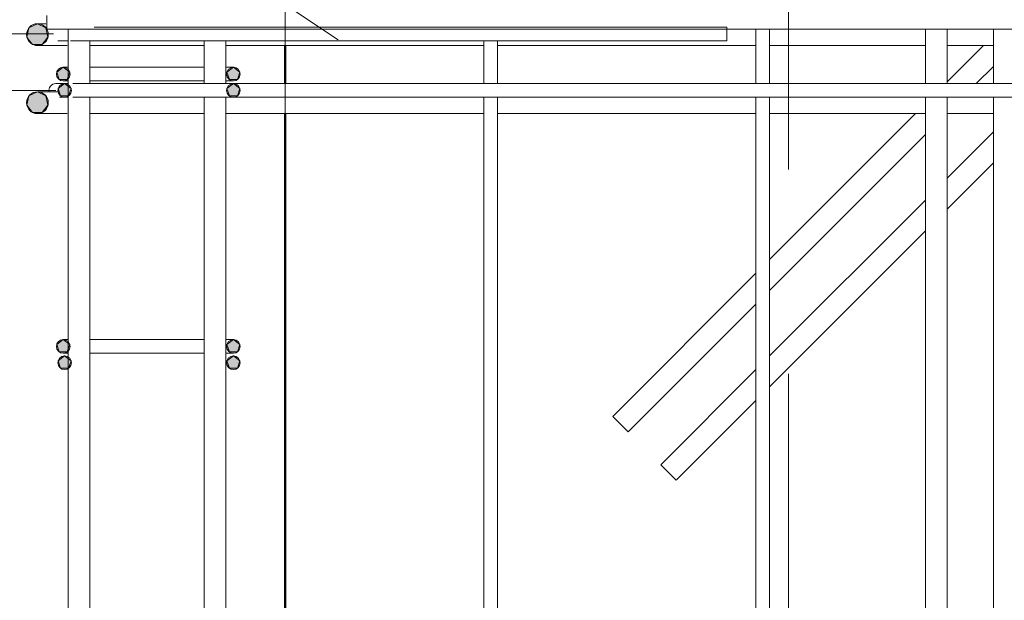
# Model space of a CAD drawing. Header units: millimetres. Extents: x -17527 to 38410, y 38566 to 45996.
# Tile 16 of 95: x -6155 to -5432, y 42579 to 43005. Entities that reach past the tile are written whole.
import ezdxf

# ---------------------------------------------------------------- set-up
doc = ezdxf.new("R2010")
doc.units = ezdxf.units.MM
doc.linetypes.add('ADSK_Линия сетки', pattern=[750, 600, -75, 0, -75])
for name, color, linetype, lineweight in [('A-____-____-DIMS', 211, 'Continuous', 9), ('A-____-____-DIMS-30', 211, 'Continuous', 9), ('A-WALL-____-MCUT', 113, 'Continuous', 50), ('S-GRID-____-OTLN', 1, 'Continuous', 9), ('S-RBAR-____-IDEN', 171, 'Continuous', 20), ('S-RBAR-____-MCUT', 171, 'Continuous', 20), ('S-RBAR-____-OTLN', 171, 'Continuous', 100)]:
    doc.layers.add(name, color=color, linetype=linetype, lineweight=lineweight)
doc.styles.add('GOST Common_I_1', font='GOST Common Italic.ttf', dxfattribs={"width": 0.8, "height": 75})
doc.dimstyles.new('ADSK_Для_арматуры_Основной_2_5_мм_шаг_кол-во_Стрелки_точный', dxfattribs={"dimscale": 304.8, "dimtxt": 0.247469, "dimasz": 0.295276, "dimexe": 0.147638, "dimexo": 0.000484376, "dimgap": 0.03937, "dimtad": 1, "dimdec": 0, "dimlfac": 304.8, "dimdsep": 46, "dimtxsty": 'GOST Common_I_1', "dimsah": 1, "dimcen": 0.09, "dimdle": 0.147638, "dimazin": 0, "dimtfac": 1, "dimtdec": 4, "dimtix": 1, "dimtmove": 0, "dimatfit": 3, "dimfxl": 1, "dimtvp": 1, "dimtfill": 1, "dimtolj": 1, "dimtzin": 0, "dimarcsym": 2})
doc.dimstyles.new('ADSK_Округление_5мм__Узкий_', dxfattribs={"dimscale": 304.8, "dimtxt": 0.247469, "dimasz": 0.177165, "dimexe": 0.147638, "dimexo": 0.000322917, "dimgap": 0.03937, "dimtad": 1, "dimdec": 0, "dimlfac": 304.8, "dimrnd": 5, "dimdsep": 46, "dimtxsty": 'GOST Common_I_1', "dimblk1": 'OBLIQUE', "dimblk2": 'OBLIQUE', "dimsah": 1, "dimcen": 0.09, "dimdle": 0.147638, "dimazin": 0, "dimtfac": 1, "dimtdec": 4, "dimtix": 1, "dimtmove": 0, "dimatfit": 3, "dimfxl": 1, "dimtvp": 1, "dimtfill": 1, "dimtolj": 1, "dimtzin": 0, "dimlwd": 20, "dimlwe": 20, "dimarcsym": 2})
doc.dimstyles.new('ADSK_Округление_5мм__Узкий__1', dxfattribs={"dimscale": 304.8, "dimtxt": 0.247469, "dimasz": 0.177165, "dimexe": 0.147638, "dimexo": 0.000322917, "dimgap": 0.03937, "dimtad": 1, "dimdec": 0, "dimlfac": 304.8, "dimrnd": 5, "dimdsep": 46, "dimtxsty": 'GOST Common_I_1', "dimblk1": 'OBLIQUE', "dimblk2": 'OBLIQUE', "dimsah": 1, "dimcen": 0.09, "dimdle": 0.147638, "dimazin": 0, "dimtfac": 1, "dimtdec": 4, "dimtix": 1, "dimtmove": 1, "dimatfit": 3, "dimfxl": 1, "dimtvp": 1, "dimtfill": 1, "dimtolj": 1, "dimtzin": 0, "dimlwd": 20, "dimlwe": 20, "dimarcsym": 2})

# ---------------------------------------------------------------- blocks, each defined once
blk = doc.blocks.new('DIMBLOCK52-КЖ1_Р_ВЭ14_Армирование_2')
at = {"layer": 'A-____-____-DIMS-30', "lineweight": 20}
for p, q in [((-6542.27, 43172.44), (-6542.27, 43073.06)), ((-6542.27, 43073.06), (-6380.27, 43022.25)), ((-6380.27, 43050), (-6425.27, 43050)), ((-6380.27, 43050), (-6380.27, 42994.5)), ((-6380.27, 43050), (-6190.26, 43050)), ((-6380.27, 42994.5), (-6425.27, 42994.5)), ((-6380.27, 42994.5), (-6130.54, 42994.5))]:
    blk.add_line(p, q, dxfattribs=at)
at = {"layer": 'A-____-____-DIMS-30', "lineweight": 40}
for p, q in [((-6380.27, 43050), (-6407.27, 43077)), ((-6380.27, 43050), (-6353.27, 43023)), ((-6380.27, 42994.5), (-6407.27, 43021.5)), ((-6380.27, 42994.5), (-6353.27, 42967.5))]:
    blk.add_line(p, q, dxfattribs=at)
at = {"layer": 'A-____-____-DIMS-30', "color": 0, "lineweight": 20, "insert": (-6652.28, 43088.06), "char_height": 75, "width": 101.2533, "attachment_point": 1, "rotation": 90, "line_spacing_factor": 1.022761, "style": 'GOST Common_I_1', "bg_fill": 3, "box_fill_scale": 1.25, "bg_fill_color": 256, "bg_fill_true_color": 13158600, "bg_fill_transparency": 0}
blk.add_mtext('55', dxfattribs=at)
blk = doc.blocks.new('_Oblique')
at = {"color": 0, "linetype": 'ByBlock', "lineweight": -2}
blk.add_line((-0.5, -0.5), (0.5, 0.5), dxfattribs=at)
blk = doc.blocks.new('DIMBLOCK53-КЖ1_Р_ВЭ14_Армирование_2')
at = {"layer": 'A-____-____-DIMS-30', "lineweight": 40}
for p, q in [((-6380.27, 42994.5), (-6407.27, 43021.5)), ((-6380.27, 42994.5), (-6353.27, 42967.5)), ((-6380.27, 42953), (-6407.27, 42980)), ((-6380.27, 42953), (-6353.27, 42926))]:
    blk.add_line(p, q, dxfattribs=at)
at = {"layer": 'A-____-____-DIMS-30', "lineweight": 20}
for p, q in [((-6380.27, 42994.5), (-6425.27, 42994.5)), ((-6380.27, 42994.5), (-6380.27, 42953)), ((-6380.27, 42994.5), (-6130.54, 42994.5)), ((-6380.27, 42951.41), (-6380.27, 42973.75)), ((-6380.27, 42953), (-6425.27, 42953)), ((-6380.27, 42953), (-6128.76, 42953)), ((-6380.27, 42845.64), (-6380.27, 42951.41))]:
    blk.add_line(p, q, dxfattribs=at)
at = {"layer": 'A-____-____-DIMS-30', "color": 0, "lineweight": 20, "insert": (-6490.28, 42845.64), "char_height": 75, "width": 108.924, "attachment_point": 1, "rotation": 90, "line_spacing_factor": 1.022761, "style": 'GOST Common_I_1', "bg_fill": 3, "box_fill_scale": 1.25, "bg_fill_color": 256, "bg_fill_true_color": 13158600, "bg_fill_transparency": 0}
blk.add_mtext('40', dxfattribs=at)
blk = doc.blocks.new('DIMBLOCK54-КЖ1_Р_ВЭ14_Армирование_2')
at = {"layer": 'A-____-____-DIMS-30', "lineweight": 40}
for p, q in [((-6380.27, 42953), (-6407.27, 42980)), ((-6380.27, 42953), (-6353.27, 42926)), ((-6380.27, 42353), (-6407.27, 42380)), ((-6380.27, 42353), (-6353.27, 42326))]:
    blk.add_line(p, q, dxfattribs=at)
at = {"layer": 'A-____-____-DIMS-30', "lineweight": 20}
for p, q in [((-6380.27, 42953), (-6425.27, 42953)), ((-6380.27, 42953), (-6380.27, 42353)), ((-6380.27, 42953), (-6128.76, 42953)), ((-6380.27, 42353), (-6425.27, 42353)), ((-6380.27, 42353), (-6128.76, 42353))]:
    blk.add_line(p, q, dxfattribs=at)
at = {"layer": 'A-____-____-DIMS-30', "color": 0, "lineweight": 20, "insert": (-6490.28, 42589.72), "char_height": 75, "width": 151.88, "attachment_point": 1, "rotation": 90, "line_spacing_factor": 1.022761, "style": 'GOST Common_I_1', "bg_fill": 3, "box_fill_scale": 1.25, "bg_fill_color": 256, "bg_fill_true_color": 13158600, "bg_fill_transparency": 0}
blk.add_mtext('600', dxfattribs=at)
blk = doc.blocks.new('DIMBLOCK147-КЖ1_Р_ВЭ14_Армирование_2')
at = {"layer": 'A-____-____-DIMS-30', "lineweight": 40}
for points in [[(-6380.27, 42953), (-6392.12, 42863), (-6368.42, 42863)], [(-6380.27, 42353), (-6368.42, 42443), (-6392.12, 42443)]]:
    blk.add_hatch(color=256, dxfattribs=at).paths.add_polyline_path(points)
at = {"layer": 'A-____-____-DIMS-30'}
for p, q in [((-6380.27, 42998), (-6380.27, 42308)), ((-6380.27, 42953), (-6425.27, 42953)), ((-6380.27, 42953), (-6178.76, 42953)), ((-6380.27, 42353), (-6425.27, 42353)), ((-6380.27, 42353), (-6178.76, 42353))]:
    blk.add_line(p, q, dxfattribs=at)
at = {"layer": 'A-____-____-DIMS-30', "lineweight": 40}
for p, q in [((-6380.27, 42953), (-6392.12, 42863)), ((-6368.42, 42863), (-6380.27, 42953)), ((-6392.12, 42863), (-6368.42, 42863)), ((-6368.42, 42443), (-6392.12, 42443)), ((-6392.12, 42443), (-6380.27, 42353)), ((-6380.27, 42353), (-6368.42, 42443))]:
    blk.add_line(p, q, dxfattribs=at)
at = {"layer": 'A-____-____-DIMS-30', "color": 0, "insert": (-6490.28, 42463.15), "char_height": 75, "width": 455.64, "attachment_point": 1, "rotation": 90, "line_spacing_factor": 1.022761, "style": 'GOST Common_I_1', "bg_fill": 3, "box_fill_scale": 1.25, "bg_fill_color": 256, "bg_fill_true_color": 13158600, "bg_fill_transparency": 0}
blk.add_mtext('200x3=600', dxfattribs=at)
blk = doc.blocks.new('_None')

msp = doc.modelspace()

# ---------------------------------------------------------------- hatches: boundary and pattern name
at = {"layer": 'S-RBAR-____-MCUT'}
h = msp.add_hatch(color=256, dxfattribs=at)
edge = h.paths.add_edge_path()
edge.add_arc((-6142.2613, 42994.0006), 8, 0, 360)
h = msp.add_hatch(color=256, dxfattribs=at)
edge = h.paths.add_edge_path()
edge.add_arc((-6142.2613, 42994.0006), 8, 0, 360)
for points in [[(-6145.7324, 42986.7929), (-6138.7902, 42986.7929), (-6134.4619, 42992.2204), (-6136.0066, 42998.9885), (-6142.2613, 43002.0006), (-6148.5159, 42998.9885), (-6150.0607, 42992.2204), (-6148.9133, 42990.7816)], [(-6145.7324, 42986.7929), (-6138.7902, 42986.7929), (-6134.4619, 42992.2204), (-6136.0066, 42998.9885), (-6142.2613, 43002.0006), (-6148.5159, 42998.9885), (-6150.0607, 42992.2204), (-6148.9133, 42990.7816)], [(-6126.2002, 42960.9555), (-6120.3224, 42960.9555), (-6118.506, 42966.5457), (-6123.2613, 42970.0006), (-6128.0166, 42966.5457)], [(-6001.2002, 42960.9555), (-5995.3224, 42960.9555), (-5993.506, 42966.5457), (-5998.2613, 42970.0006), (-6003.0166, 42966.5457)], [(-6123.9195, 42948.9555), (-6119.3224, 42948.9555), (-6117.506, 42954.5457), (-6122.2613, 42958.0006), (-6127.0166, 42954.5457), (-6125.2002, 42948.9555)], [(-6001.2002, 42948.9555), (-5995.3224, 42948.9555), (-5993.506, 42954.5457), (-5998.2613, 42958.0006), (-6003.0166, 42954.5457)], [(-6145.7324, 42936.7929), (-6138.7902, 42936.7929), (-6134.4619, 42942.2204), (-6136.0066, 42948.9885), (-6142.2613, 42952.0006), (-6148.5159, 42948.9885), (-6150.0607, 42942.2204)], [(-6145.7324, 42936.7929), (-6138.7902, 42936.7929), (-6134.4619, 42942.2204), (-6136.0066, 42948.9885), (-6142.2613, 42952.0006), (-6148.5159, 42948.9885), (-6150.0607, 42942.2204)], [(-6126.2002, 42760.9555), (-6120.3224, 42760.9555), (-6118.506, 42766.5457), (-6123.2613, 42770.0006), (-6128.0166, 42766.5457)], [(-6001.2002, 42760.9555), (-5995.3224, 42760.9555), (-5993.506, 42766.5457), (-5998.2613, 42770.0006), (-6003.0166, 42766.5457)], [(-6125.2002, 42748.9555), (-6119.3224, 42748.9555), (-6117.506, 42754.5457), (-6122.2613, 42758.0006), (-6127.0166, 42754.5457)], [(-6001.2002, 42748.9555), (-5995.3224, 42748.9555), (-5993.506, 42754.5457), (-5998.2613, 42758.0006), (-6003.0166, 42754.5457)]]:
    msp.add_hatch(color=256, dxfattribs=at).paths.add_polyline_path(points)
h = msp.add_hatch(color=256, dxfattribs=at)
edge = h.paths.add_edge_path()
edge.add_arc((-6123.2613, 42965.0006), 5, 0, 360)
h = msp.add_hatch(color=256, dxfattribs=at)
edge = h.paths.add_edge_path()
edge.add_arc((-5998.2613, 42965.0006), 5, 0, 360)
h = msp.add_hatch(color=256, dxfattribs=at)
edge = h.paths.add_edge_path()
edge.add_arc((-6122.2613, 42953.0006), 5, 0, 360)
h = msp.add_hatch(color=256, dxfattribs=at)
edge = h.paths.add_edge_path()
edge.add_arc((-5998.2613, 42953.0006), 5, 0, 360)
h = msp.add_hatch(color=256, dxfattribs=at)
edge = h.paths.add_edge_path()
edge.add_arc((-6142.2613, 42944.0006), 8, 0, 360)
h = msp.add_hatch(color=256, dxfattribs=at)
edge = h.paths.add_edge_path()
edge.add_arc((-6142.2613, 42944.0006), 8, 0, 360)
h = msp.add_hatch(color=256, dxfattribs=at)
edge = h.paths.add_edge_path()
edge.add_arc((-6123.2613, 42765.0006), 5, 0, 360)
h = msp.add_hatch(color=256, dxfattribs=at)
edge = h.paths.add_edge_path()
edge.add_arc((-5998.2613, 42765.0006), 5, 0, 360)
h = msp.add_hatch(color=256, dxfattribs=at)
edge = h.paths.add_edge_path()
edge.add_arc((-6122.2613, 42753.0006), 5, 0, 360)
h = msp.add_hatch(color=256, dxfattribs=at)
edge = h.paths.add_edge_path()
edge.add_arc((-5998.2613, 42753.0006), 5, 0, 360)

# ---------------------------------------------------------------- linework, layer by layer
at = {"layer": 'A-WALL-____-MCUT'}
for p, q in [((-5960.2613, 42958.0006), (-5960.2613, 42986.0006)), ((-5960.2613, 42358.0006), (-5960.2613, 42936.0006))]:
    msp.add_line(p, q, dxfattribs=at)
at = {"layer": 'S-GRID-____-OTLN', "linetype": 'ADSK_Линия сетки'}
for p, q in [((-5960.2613, 39144.5266), (-5960.2613, 44950.9618)), ((-5590.2613, 39144.5266), (-5590.2613, 44950.9618))]:
    msp.add_line(p, q, dxfattribs=at)
at = {"layer": 'S-RBAR-____-MCUT'}
for p, q in [((-6148.5159, 42998.9885), (-6150.0607, 42992.2204)), ((-6148.5159, 42998.9885), (-6150.0607, 42992.2204)), ((-6142.2613, 43002.0006), (-6148.5159, 42998.9885)), ((-6142.2613, 43002.0006), (-6148.5159, 42998.9885)), ((-6136.0066, 42998.9885), (-6142.2613, 43002.0006)), ((-6136.0066, 42998.9885), (-6142.2613, 43002.0006)), ((-6134.4619, 42992.2204), (-6136.0066, 42998.9885)), ((-6134.4619, 42992.2204), (-6136.0066, 42998.9885)), ((-6150.0607, 42992.2204), (-6148.9133, 42990.7816)), ((-6150.0607, 42992.2204), (-6148.9133, 42990.7816)), ((-6148.9133, 42990.7816), (-6145.7324, 42986.7929)), ((-6148.9133, 42990.7816), (-6145.7324, 42986.7929)), ((-6138.7902, 42986.7929), (-6134.4619, 42992.2204)), ((-6138.7902, 42986.7929), (-6134.4619, 42992.2204)), ((-6145.7324, 42986.7929), (-6138.7902, 42986.7929)), ((-6145.7324, 42986.7929), (-6138.7902, 42986.7929)), ((-6123.2613, 42970.0006), (-6128.0166, 42966.5457)), ((-6118.506, 42966.5457), (-6123.2613, 42970.0006)), ((-5998.2613, 42970.0006), (-6003.0166, 42966.5457)), ((-5993.506, 42966.5457), (-5998.2613, 42970.0006)), ((-6128.0166, 42966.5457), (-6126.2002, 42960.9555)), ((-6120.3224, 42960.9555), (-6118.506, 42966.5457)), ((-6003.0166, 42966.5457), (-6001.2002, 42960.9555)), ((-5995.3224, 42960.9555), (-5993.506, 42966.5457)), ((-6122.2613, 42958.0006), (-6127.0166, 42954.5457)), ((-6127.0166, 42954.5457), (-6125.2002, 42948.9555)), ((-6126.2002, 42960.9555), (-6120.3224, 42960.9555)), ((-6117.506, 42954.5457), (-6122.2613, 42958.0006)), ((-6119.3224, 42948.9555), (-6117.506, 42954.5457)), ((-5998.2613, 42958.0006), (-6003.0166, 42954.5457)), ((-6003.0166, 42954.5457), (-6001.2002, 42948.9555)), ((-6001.2002, 42960.9555), (-5995.3224, 42960.9555)), ((-5993.506, 42954.5457), (-5998.2613, 42958.0006)), ((-5995.3224, 42948.9555), (-5993.506, 42954.5457)), ((-6148.5159, 42948.9885), (-6150.0607, 42942.2204)), ((-6148.5159, 42948.9885), (-6150.0607, 42942.2204)), ((-6142.2613, 42952.0006), (-6148.5159, 42948.9885)), ((-6142.2613, 42952.0006), (-6148.5159, 42948.9885)), ((-6136.0066, 42948.9885), (-6142.2613, 42952.0006)), ((-6136.0066, 42948.9885), (-6142.2613, 42952.0006)), ((-6134.4619, 42942.2204), (-6136.0066, 42948.9885)), ((-6134.4619, 42942.2204), (-6136.0066, 42948.9885)), ((-6125.2002, 42948.9555), (-6123.9195, 42948.9555)), ((-6123.9195, 42948.9555), (-6119.3224, 42948.9555)), ((-6001.2002, 42948.9555), (-5995.3224, 42948.9555)), ((-6150.0607, 42942.2204), (-6145.7324, 42936.7929)), ((-6150.0607, 42942.2204), (-6145.7324, 42936.7929)), ((-6138.7902, 42936.7929), (-6134.4619, 42942.2204)), ((-6138.7902, 42936.7929), (-6134.4619, 42942.2204)), ((-6145.7324, 42936.7929), (-6138.7902, 42936.7929)), ((-6145.7324, 42936.7929), (-6138.7902, 42936.7929)), ((-6123.2613, 42770.0006), (-6128.0166, 42766.5457)), ((-6128.0166, 42766.5457), (-6126.2002, 42760.9555)), ((-6118.506, 42766.5457), (-6123.2613, 42770.0006)), ((-6120.3224, 42760.9555), (-6118.506, 42766.5457)), ((-5998.2613, 42770.0006), (-6003.0166, 42766.5457)), ((-6003.0166, 42766.5457), (-6001.2002, 42760.9555)), ((-5993.506, 42766.5457), (-5998.2613, 42770.0006)), ((-5995.3224, 42760.9555), (-5993.506, 42766.5457)), ((-6126.2002, 42760.9555), (-6120.3224, 42760.9555)), ((-6001.2002, 42760.9555), (-5995.3224, 42760.9555)), ((-6122.2613, 42758.0006), (-6127.0166, 42754.5457)), ((-6127.0166, 42754.5457), (-6125.2002, 42748.9555)), ((-6117.506, 42754.5457), (-6122.2613, 42758.0006)), ((-6119.3224, 42748.9555), (-6117.506, 42754.5457)), ((-5998.2613, 42758.0006), (-6003.0166, 42754.5457)), ((-6003.0166, 42754.5457), (-6001.2002, 42748.9555)), ((-5993.506, 42754.5457), (-5998.2613, 42758.0006)), ((-5995.3224, 42748.9555), (-5993.506, 42754.5457)), ((-6125.2002, 42748.9555), (-6119.3224, 42748.9555)), ((-6001.2002, 42748.9555), (-5995.3224, 42748.9555))]:
    msp.add_line(p, q, dxfattribs=at)
for centre, radius in [((-6142.2613, 42994.0006), 8), ((-6142.2613, 42994.0006), 8), ((-6123.2613, 42965.0006), 5), ((-5998.2613, 42965.0006), 5), ((-6122.2613, 42953.0006), 5), ((-5998.2613, 42953.0006), 5), ((-6142.2613, 42944.0006), 8), ((-6142.2613, 42944.0006), 8), ((-6123.2613, 42765.0006), 5), ((-5998.2613, 42765.0006), 5), ((-6122.2613, 42753.0006), 5), ((-5998.2613, 42753.0006), 5)]:
    msp.add_circle(centre, radius, dxfattribs=at)
at = {"layer": 'S-RBAR-____-OTLN', "lineweight": 20}
for p, q in [((-6135.261, 43008.0006), (-6135.261, 42998.0006)), ((-6135.9404, 43002.0006), (-6142.2613, 43002.0006)), ((1153.1586, 42998.0006), (-6135.261, 42998.0006)), ((-6119.7613, 42158.0006), (-6119.7613, 42998.0006)), ((-5635.5422, 42999.5006), (-6100.5422, 42999.5006)), ((-5635.5422, 42999.5006), (-5635.5422, 42989.5006)), ((-5614.261, 42958.0006), (-5614.261, 42998.0006)), ((-5604.261, 42958.0006), (-5604.261, 42998.0006)), ((-5489.761, 42958.0006), (-5489.761, 42998.0006)), ((-5473.761, 42958.0006), (-5473.761, 42998.0006)), ((-5439.761, 42958.0006), (-5439.761, 42998.0006)), ((-6120.2659, 42986.0006), (-6142.2613, 42986.0006)), ((-6127.3551, 42989.5006), (-6119.9002, 42989.5006)), ((-6117.9077, 42989.5006), (-6100.5422, 42989.5006)), ((-6094.2613, 42986.0006), (-6103.943, 42986.0006)), ((-6103.7613, 42958.0006), (-6103.7613, 42989.5006)), ((-5635.5422, 42989.5006), (-6100.5422, 42989.5006)), ((-6019.7613, 42986.0006), (-6094.2613, 42986.0006)), ((-6019.7613, 42958.0006), (-6019.7613, 42989.5006)), ((-6003.7613, 42958.0006), (-6003.7613, 42989.5006)), ((-5814.261, 42986.0006), (-6003.7613, 42986.0006)), ((-5814.261, 42958.0006), (-5814.261, 42989.5006)), ((-5804.261, 42958.0006), (-5804.261, 42989.5006)), ((-5614.261, 42986.0006), (-5804.261, 42986.0006)), ((-5489.761, 42986.0006), (-5604.261, 42986.0006)), ((-5473.761, 42959.2357), (-5446.996, 42986.0006)), ((-5439.761, 42986.0006), (-5473.761, 42986.0006)), ((-6119.8954, 42970.0006), (-6123.2613, 42970.0006)), ((-6093.2613, 42970.0006), (-6103.8513, 42970.0006)), ((-6028.2613, 42970.0006), (-6093.2613, 42970.0006)), ((-6019.7285, 42970.0006), (-6028.2613, 42970.0006)), ((-5998.2613, 42970.0006), (-6003.5847, 42970.0006)), ((-5452.3686, 42958.0006), (-5439.761, 42970.6083)), ((-6119.9742, 42958.0006), (-6128.761, 42958.0006)), ((-6119.8954, 42960.0006), (-6123.2613, 42960.0006)), ((-6098.761, 42958.0006), (-6116.1265, 42958.0006)), ((-6093.2613, 42960.0006), (-6103.8513, 42960.0006)), ((-6098.761, 42958.0006), (-5411.2606, 42958.0006)), ((-6028.2613, 42960.0006), (-6093.2613, 42960.0006)), ((-6019.7285, 42960.0006), (-6028.2613, 42960.0006)), ((-5998.2613, 42960.0006), (-6003.5847, 42960.0006)), ((-6126.0826, 42952.0006), (-6142.2613, 42952.0006)), ((-6119.9742, 42948.0006), (-6126.0124, 42948.0006)), ((-6098.761, 42948.0006), (-6116.1265, 42948.0006)), ((-6103.7613, 42358.0006), (-6103.7613, 42948.0006)), ((-6098.761, 42948.0006), (-5411.2606, 42948.0006)), ((-6019.7613, 42358.0006), (-6019.7613, 42948.0006)), ((-6003.7613, 42358.0006), (-6003.7613, 42948.0006)), ((-5814.261, 42358.0006), (-5814.261, 42948.0006)), ((-5804.261, 42358.0006), (-5804.261, 42948.0006)), ((-5614.261, 42358.0006), (-5614.261, 42948.0006)), ((-5604.261, 42358.0006), (-5604.261, 42948.0006)), ((-5489.761, 42358.0006), (-5489.761, 42948.0006)), ((-5473.761, 42358.0006), (-5473.761, 42948.0006)), ((-5439.761, 42358.0006), (-5439.761, 42948.0006)), ((-6120.2659, 42936.0006), (-6142.2613, 42936.0006)), ((-6094.2613, 42936.0006), (-6103.943, 42936.0006)), ((-6019.7613, 42936.0006), (-6094.2613, 42936.0006)), ((-5814.261, 42936.0006), (-6003.7613, 42936.0006)), ((-5614.261, 42936.0006), (-5804.261, 42936.0006)), ((-5604.261, 42828.7357), (-5496.996, 42936.0006)), ((-5489.761, 42936.0006), (-5604.261, 42936.0006)), ((-5439.761, 42936.0006), (-5473.761, 42936.0006)), ((-5604.261, 42806.1083), (-5489.761, 42920.6083)), ((-5473.761, 42888.525), (-5439.761, 42922.525)), ((-5473.761, 42865.8976), (-5439.761, 42899.8976)), ((-5604.261, 42758.025), (-5489.761, 42872.525)), ((-5604.261, 42735.3976), (-5489.761, 42849.8976)), ((-5719.4712, 42713.5254), (-5614.261, 42818.7357)), ((-5708.1575, 42702.2117), (-5614.261, 42796.1083)), ((-6119.8954, 42770.0006), (-6123.2613, 42770.0006)), ((-6093.2613, 42770.0006), (-6103.8513, 42770.0006)), ((-6028.2613, 42770.0006), (-6093.2613, 42770.0006)), ((-6019.7285, 42770.0006), (-6028.2613, 42770.0006)), ((-5998.2613, 42770.0006), (-6003.5847, 42770.0006)), ((-6119.8954, 42760.0006), (-6123.2613, 42760.0006)), ((-6093.2613, 42760.0006), (-6103.8513, 42760.0006)), ((-6028.2613, 42760.0006), (-6093.2613, 42760.0006)), ((-6019.7285, 42760.0006), (-6028.2613, 42760.0006)), ((-5998.2613, 42760.0006), (-6003.5847, 42760.0006)), ((-5684.1159, 42678.1701), (-5614.261, 42748.025)), ((-5672.8022, 42666.8564), (-5614.261, 42725.3976)), ((-5708.1575, 42702.2117), (-5719.4712, 42713.5254)), ((-5672.8022, 42666.8564), (-5684.1159, 42678.1701))]:
    msp.add_line(p, q, dxfattribs=at)
for centre, radius, start, end in [((-6142.2613, 42994.0006), 8, 90, 270), ((-6142.2613, 42994.0006), 8, 255, 270), ((-6123.2613, 42965.0006), 5, 90, 270), ((-5998.2613, 42965.0006), 5, 270, 90), ((-6128.761, 42953.0006), 5, 90, 191.5911099), ((-6128.761, 42953.0006), 5, 120, 150), ((-6128.761, 42953.0006), 5, 120, 150), ((-6142.2613, 42944.0006), 8, 90, 270), ((-6142.2613, 42944.0006), 8, 255, 270), ((-6123.2613, 42765.0006), 5, 90, 270), ((-5998.2613, 42765.0006), 5, 270, 90)]:
    msp.add_arc(centre, radius, start, end, dxfattribs=at)

# ---------------------------------------------------------------- next in the draw order: dimensions: what is measured, and where the dimension line sits
at = {"layer": 'A-____-____-DIMS', "lineweight": 20}
dim = msp.add_linear_dim(base=(-6380.2672, 42994.5006), p1=(-6160.2613, 43050), p2=(-6100.5422, 42994.5006), angle=90, dimstyle='ADSK_Округление_5мм__Узкий__1', override={"dimpost": '<>', "dimfxl": 81.526407}, dxfattribs=at)
dim.commit()
dim.dimension.update_dxf_attribs({"geometry": 'DIMBLOCK52-КЖ1_Р_ВЭ14_Армирование_2', "text_midpoint": (-6602.2793, 43138.6881), "dimtype": 160, "text_rotation": 90})

# ---------------------------------------------------------------- next in the draw order: dimensions: what is measured, and where the dimension line sits
dim = msp.add_linear_dim(base=(-6380.2672, 42953.0006), p1=(-6100.5422, 42994.5006), p2=(-6098.761, 42953.0006), angle=90, dimstyle='ADSK_Округление_5мм__Узкий__1', override={"dimpost": '<>', "dimfxl": 41.538208}, dxfattribs=at)
dim.commit()
dim.dimension.update_dxf_attribs({"geometry": 'DIMBLOCK53-КЖ1_Р_ВЭ14_Армирование_2', "text_midpoint": (-6440.2793, 42900.1), "dimtype": 160, "text_rotation": 90})

# ---------------------------------------------------------------- next in the draw order: dimensions: what is measured, and where the dimension line sits
dim = msp.add_linear_dim(base=(-6380.2672, 42353.0006), p1=(-6098.761, 42953.0006), p2=(-6098.761, 42353.0006), angle=90, dimstyle='ADSK_Округление_5мм__Узкий_', override={"dimpost": '<>', "dimfxl": 600}, dxfattribs=at)
dim.commit()
dim.dimension.update_dxf_attribs({"geometry": 'DIMBLOCK54-КЖ1_Р_ВЭ14_Армирование_2', "text_midpoint": (-6429.7672, 42653.0006)})

# ---------------------------------------------------------------- next in the draw order: dimensions: what is measured, and where the dimension line sits
at = {"layer": 'A-____-____-DIMS'}
dim = msp.add_linear_dim(base=(-6380.2672, 42353.0006), p1=(-6133.761, 42953.0006), p2=(-6133.761, 42353.0006), angle=90, text='200x3=600', dimstyle='ADSK_Для_арматуры_Основной_2_5_мм_шаг_кол-во_Стрелки_точный', override={"dimpost": '<>', "dimblk1": 'None', "dimblk2": 'None', "dimsah": 1, "dimfxl": 600}, dxfattribs=at)
dim.commit()
dim.dimension.update_dxf_attribs({"geometry": 'DIMBLOCK147-КЖ1_Р_ВЭ14_Армирование_2', "text_midpoint": (-6429.7672, 42653.0006)})

# ---------------------------------------------------------------- next in the draw order: linework, layer by layer
at = {"layer": 'S-RBAR-____-IDEN'}
msp.add_line((-5921.2652, 42990.0992), (-6494.2949, 43373.8613), dxfattribs=at)

doc.saveas('drawing.dxf')
